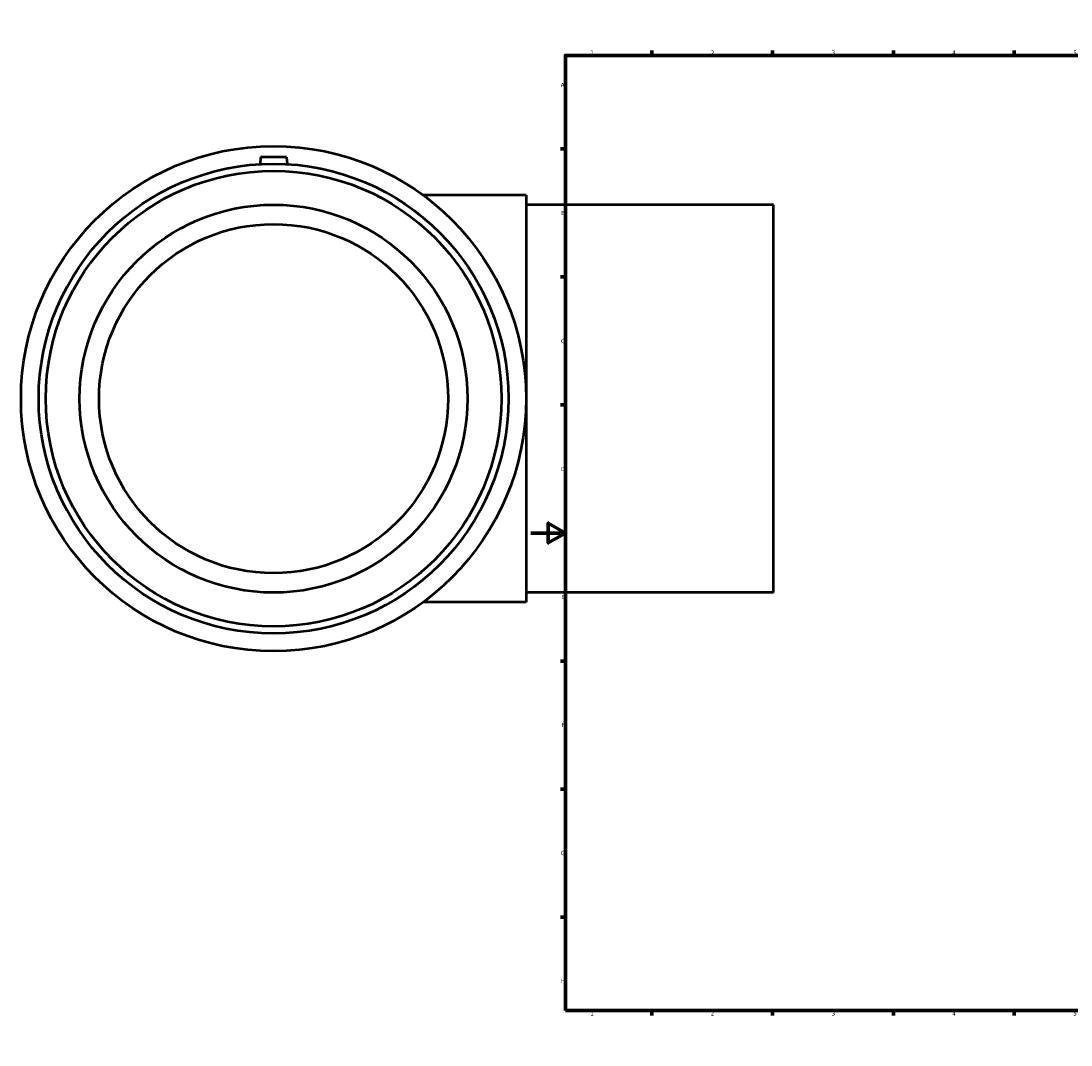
# Model space of a CAD drawing. Header units: millimetres. Extents: x -296 to 1731, y -1152 to 1284.
# Tile 3 of 8: x -296 to 313, y 0 to 594. Entities that reach past the tile are written whole.
import ezdxf

# ---------------------------------------------------------------- set-up
doc = ezdxf.new("R2010")
doc.units = ezdxf.units.MM
doc.layers.add('Border (ISO)', color=7, linetype='Continuous', lineweight=70)
doc.layers.add('Visible (ISO)', color=7, linetype='Continuous', lineweight=50)
doc.styles.add('Note Text (ISO)', font='tahoma.ttf')

# ---------------------------------------------------------------- blocks, each defined once
blk = doc.blocks.new('Borders Default Border')
at = {"layer": 'Border (ISO)'}
for p, q in [((70.08, 574), (70.08, 576.9)), ((140.17, 574), (140.17, 576.9)), ((210.25, 574), (210.25, 576.9)), ((280.33, 574), (280.33, 576.9)), ((350.42, 574), (350.42, 576.9)), ((490.58, 574), (490.58, 576.9)), ((560.67, 574), (560.67, 576.9)), ((630.75, 574), (630.75, 576.9)), ((700.83, 574), (700.83, 576.9)), ((770.92, 574), (770.92, 576.9)), ((20, 519.75), (17.1, 519.75)), ((821, 519.75), (823.9, 519.75)), ((20, 445.5), (17.1, 445.5)), ((821, 445.5), (823.9, 445.5)), ((20, 371.25), (17.1, 371.25)), ((821, 371.25), (823.9, 371.25)), ((20, 222.75), (17.1, 222.75)), ((821, 222.75), (823.9, 222.75)), ((20, 148.5), (17.1, 148.5)), ((821, 148.5), (823.9, 148.5)), ((20, 74.25), (17.1, 74.25)), ((821, 74.25), (823.9, 74.25)), ((70.08, 20), (70.08, 17.1)), ((140.17, 20), (140.17, 17.1)), ((210.25, 20), (210.25, 17.1)), ((280.33, 20), (280.33, 17.1)), ((350.42, 20), (350.42, 17.1)), ((490.58, 20), (490.58, 17.1)), ((560.67, 20), (560.67, 17.1)), ((630.75, 20), (630.75, 17.1)), ((700.83, 20), (700.83, 17.1)), ((770.92, 20), (770.92, 17.1))]:
    blk.add_line(p, q, dxfattribs=at)
at = {"layer": 'Border (ISO)', "flags": 128}
for points in [[(420.5, 594), (420.5, 574), (414.73, 584), (426.27, 584), (420.5, 574)], [(20, 20), (20, 574), (821, 574), (821, 20), (20, 20)], [(0, 297), (20, 297), (10, 302.77), (10, 291.23), (20, 297)], [(841, 297), (821, 297), (831, 302.77), (831, 291.23), (821, 297)], [(420.5, 0), (420.5, 20), (414.73, 10), (426.27, 10), (420.5, 20)]]:
    blk.add_lwpolyline(points, dxfattribs=at)
at = {"layer": 'Border (ISO)', "color": 232, "true_color": 0xca0064, "char_height": 2.5, "attachment_point": 7, "style": 'Note Text (ISO)'}
for s, insert in [('1', (34.48, 574.4)), ('2', (104.37, 574.4)), ('3', (174.43, 574.35)), ('4', (244.42, 574.4)), ('5', (314.64, 574.35)), ('6', (384.66, 574.35)), ('7', (454.77, 574.4)), ('8', (524.81, 574.34)), ('9', (594.88, 574.35)), ('10', (664.29, 574.35)), ('11', (734.37, 574.4)), ('12', (804.46, 574.4)), ('A', (17.29, 555.62)), ('A', (821.59, 555.62)), ('B', (17.59, 481.37)), ('B', (821.89, 481.37)), ('C', (17.43, 407.08)), ('C', (821.73, 407.08)), ('D', (17.43, 332.88)), ('D', (821.73, 332.88)), ('E', (17.64, 258.63)), ('E', (821.94, 258.63)), ('F', (17.7, 184.38)), ('F', (822, 184.38)), ('G', (17.31, 110.08)), ('G', (821.61, 110.08)), ('H', (17.44, 35.88)), ('H', (821.74, 35.88)), ('1', (34.48, 17.1)), ('2', (104.37, 17.1)), ('3', (174.43, 17.05)), ('4', (244.42, 17.1)), ('5', (314.64, 17.05)), ('6', (384.66, 17.05)), ('7', (454.77, 17.1)), ('8', (524.81, 17.04)), ('9', (594.88, 17.05)), ('10', (664.29, 17.05)), ('11', (734.37, 17.1)), ('12', (804.46, 17.1))]:
    blk.add_mtext(s, dxfattribs=dict(at, insert=insert))

msp = doc.modelspace()

# ---------------------------------------------------------------- linework, layer by layer
at = {"layer": 'Visible (ISO)'}
for p, q in [((-156.791, 514.927), (-157.14, 510.946)), ((-141.791, 514.927), (-156.791, 514.927)), ((-141.791, 514.927), (-141.443, 510.946)), ((-2.791, 493.052), (-62.639, 493.052)), ((-2.791, 493.052), (-2.791, 256.802)), ((140.709, 487.427), (-2.791, 487.427)), ((140.709, 262.427), (140.709, 487.427)), ((140.709, 262.427), (-2.791, 262.427)), ((-2.791, 256.802), (-62.639, 256.802))]:
    msp.add_line(p, q, dxfattribs=at)
for radius in [146.5, 136.245, 132.158, 112.5, 101.25]:
    msp.add_circle((-149.291, 374.927), radius, dxfattribs=at)

# ---------------------------------------------------------------- block references
msp.add_blockref('Borders Default Border', (0, 0))

doc.saveas('drawing.dxf')
